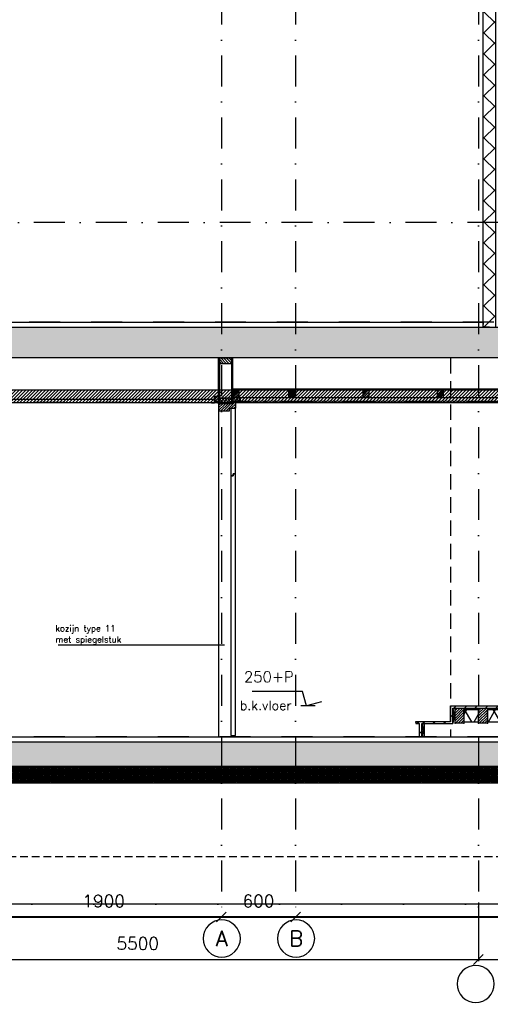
# Model space of a CAD drawing. Extents: x 151406 to 360561, y 44436 to 197234.
# Tile 12 of 57: x 160886 to 164686, y 90286 to 98238. Entities that reach past the tile are written whole.
import ezdxf
from ezdxf.enums import TextEntityAlignment as Align

# ---------------------------------------------------------------- set-up
doc = ezdxf.new("R2010")
doc.units = 0
doc.header["$LTSCALE"] = 20
doc.header["$MEASUREMENT"] = 0
doc.header["$PDSIZE"] = -1
for name, pattern in [('DASHDOT', [25, 12.5, -6.25, 0, -6.25]), ('DD1', [2.66667, 1.66667, -0.5, 0, -0.5]), ('HIDDEN', [9.375, 6.25, -3.125]), ('HIDDEN2', [4.6875, 3.125, -1.5625])]:
    doc.linetypes.add(name, pattern=pattern)
doc.layers.get('0').update_dxf_attribs({"linetype": 'CONTINUOUS'})
doc.layers.get('DEFPOINTS').update_dxf_attribs({"linetype": 'CONTINUOUS'})
for name, color, linetype in [('A--01A1_ACEER', 1, 'CONTINUOUS'), ('A--A21--_F-23-', 9, 'CONTINUOUS'), ('A--A22--_F123-', 9, 'CONTINUOUS'), ('A--A23--_F--3-', 9, 'CONTINUOUS'), ('A--A25--_F--3-', 9, 'CONTINUOUS'), ('A--A31--_F--3-', 9, 'CONTINUOUS'), ('A--A42--_F--3-', 9, 'CONTINUOUS'), ('A--A42--_F-23-', 9, 'CONTINUOUS'), ('A--L$7A3-_STRAMIEN', 3, 'CONTINUOUS'), ('A--L21--', 3, 'CONTINUOUS'), ('A--L21--_F--3-', 7, 'CONTINUOUS'), ('A--L21--_F-23-', 4, 'CONTINUOUS'), ('A--L21DC1_BUITENWAND', 1, 'HIDDEN'), ('A--L22--', 3, 'CONTINUOUS'), ('A--L22--_F--3-', 7, 'CONTINUOUS'), ('A--L23--', 7, 'CONTINUOUS'), ('A--L23--_F--3-', 7, 'CONTINUOUS'), ('A--L25--', 7, 'CONTINUOUS'), ('A--L25--_F-23-', 7, 'CONTINUOUS'), ('A--L28DC1_KONSTRUKTIES', 1, 'HIDDEN2'), ('A--L31--', 2, 'CONTINUOUS'), ('A--L31--_F--3-', 7, 'CONTINUOUS'), ('A--L31D1_BUITENKOZIJN', 1, 'CONTINUOUS'), ('A--L35-D2-_PLAFONDS', 2, 'CONTINUOUS'), ('A--L35-D4-_PLAFONDS', 4, 'CONTINUOUS'), ('A--L35D1_PLAFONDS', 1, 'CONTINUOUS'), ('A--L42--', 7, 'CONTINUOUS'), ('A--L42--_F--3-', 7, 'CONTINUOUS'), ('A--L42--_F-23-', 7, 'CONTINUOUS'), ('A--M$1A-_F123-', 1, 'CONTINUOUS'), ('A--M01A1_MAATVOERING', 1, 'CONTINUOUS'), ('A--M01B1_HOOGTE_MAATV', 1, 'CONTINUOUS'), ('A--T$7A-_STRAMIEN', 2, 'CONTINUOUS'), ('A--T01A-25_TEKST', 2, 'CONTINUOUS'), ('A--T01B2_HOOGTE_MAATV', 2, 'CONTINUOUS'), ('A--T01B3_HOOGTE_MAATV', 3, 'CONTINUOUS'), ('STRAMIEN', 8, 'DD1'), ('X--LR---_CP', 7, 'CONTINUOUS')]:
    doc.layers.add(name, color=color, linetype=linetype)
doc.styles.add('ALFA-0_25', font='ROMANS')
doc.styles.add('HIEMSTRA', font='romans.shx')
doc.styles.add('HOOGTEXT', font='ROMANS.shx', dxfattribs={"height": 2.5})
doc.dimstyles.get("Standard").update_dxf_attribs({"dimscale": 40, "dimtxt": 2.5, "dimasz": 2, "dimexe": 0.3, "dimexo": 0.3, "dimgap": 2, "dimtad": 1, "dimdec": 0, "dimzin": 0, "dimdsep": 46, "dimtxsty": 'HIEMSTRA', "dimblk1": 'OBLIQUE', "dimblk2": 'OBLIQUE', "dimsah": 1, "dimcen": 0.09, "dimdle": 0.3, "dimclrd": 1, "dimclre": 1, "dimclrt": 3, "dimadec": 0, "dimazin": 0, "dimtfac": 1, "dimtdec": 4, "dimtix": 1, "dimtmove": 2, "dimatfit": 3, "dimldrblk": 'OBLIQUE', "dimfxl": 0, "dimtvp": 625, "dimtolj": 1, "dimtzin": 0, "dimarcsym": 0})
pattern_1 = [(45, (0, 0), (-10.6066, 10.6066), [])]
pattern_2 = [(60, (0, -50), (-86.603, 50), []), (120, (0, -50), (-86.603, -50), [])]

# ---------------------------------------------------------------- blocks, each defined once
blk = doc.blocks.new('_OBLIQUE')
at = {"color": 0, "linetype": 'ByBlock'}
blk.add_line((-0.5, -0.5), (0.5, 0.5), dxfattribs=at)
blk = doc.blocks.new('*D55')
at = {"layer": 'A--M$1A-_F123-', "color": 1, "lineweight": -2}
for p, q in [((159089.3, 91109.5), (159089.3, 90635.6)), ((164589.3, 91109.5), (164589.3, 90635.6)), ((159077.3, 90647.6), (164601.3, 90647.6))]:
    blk.add_line(p, q, dxfattribs=at)
at = {"layer": 'DEFPOINTS', "color": 0}
for p in [(159089.3, 91121.5), (164589.3, 91121.5), (164589.3, 90647.6)]:
    blk.add_point(p, dxfattribs=at)
at = {"layer": 'A--M$1A-_F123-', "color": 1, "lineweight": -2, "xscale": 80, "yscale": 80, "zscale": 80, "rotation": 180}
blk.add_blockref('_OBLIQUE', (159089.3, 90647.6), dxfattribs=at)
at = {"layer": 'A--M$1A-_F123-', "color": 1, "lineweight": -2, "xscale": 80, "yscale": 80, "zscale": 80}
blk.add_blockref('_OBLIQUE', (164589.3, 90647.6), dxfattribs=at)
at = {"layer": 'A--M$1A-_F123-', "color": 3, "insert": (161839.3, 90777.6), "char_height": 100, "attachment_point": 5, "style": 'HIEMSTRA'}
blk.add_mtext('\\A1;5500', dxfattribs=at)
blk = doc.blocks.new('*D56')
at = {"layer": 'A--M$1A-_F123-', "color": 1, "lineweight": -2}
for p, q in [((164589.3, 91109.5), (164589.3, 90635.6)), ((165689.3, 91109.5), (165689.3, 90635.6)), ((164577.3, 90647.6), (165701.3, 90647.6))]:
    blk.add_line(p, q, dxfattribs=at)
at = {"layer": 'DEFPOINTS', "color": 0}
for p in [(164589.3, 91121.5), (165689.3, 91121.5), (165689.3, 90647.6)]:
    blk.add_point(p, dxfattribs=at)
at = {"layer": 'A--M$1A-_F123-', "color": 1, "lineweight": -2, "xscale": 80, "yscale": 80, "zscale": 80, "rotation": 180}
blk.add_blockref('_OBLIQUE', (164589.3, 90647.6), dxfattribs=at)
at = {"layer": 'A--M$1A-_F123-', "color": 1, "lineweight": -2, "xscale": 80, "yscale": 80, "zscale": 80}
blk.add_blockref('_OBLIQUE', (165689.3, 90647.6), dxfattribs=at)
at = {"layer": 'A--M$1A-_F123-', "color": 3, "insert": (165139.3, 90777.6), "char_height": 100, "attachment_point": 5, "style": 'HIEMSTRA'}
blk.add_mtext('\\A1;1100', dxfattribs=at)
blk = doc.blocks.new('*D58')
at = {"layer": 'A--M$1A-_F123-', "color": 1, "lineweight": -2}
blk.add_line((160602.3, 90990.8), (162526.3, 90990.8), dxfattribs=at)
at = {"layer": 'DEFPOINTS', "color": 0}
for p in [(160614.3, 90990.8), (162514.3, 90990.8), (162514.3, 90990.8)]:
    blk.add_point(p, dxfattribs=at)
at = {"layer": 'A--M$1A-_F123-', "color": 1, "lineweight": -2, "xscale": 80, "yscale": 80, "zscale": 80, "rotation": 180}
blk.add_blockref('_OBLIQUE', (160614.3, 90990.8), dxfattribs=at)
at = {"layer": 'A--M$1A-_F123-', "color": 1, "lineweight": -2, "xscale": 80, "yscale": 80, "zscale": 80}
blk.add_blockref('_OBLIQUE', (162514.3, 90990.8), dxfattribs=at)
at = {"layer": 'A--M$1A-_F123-', "color": 3, "insert": (161564.3, 91120.8), "char_height": 100, "attachment_point": 5, "style": 'HIEMSTRA'}
blk.add_mtext('\\A1;1900', dxfattribs=at)
blk = doc.blocks.new('*D59')
at = {"layer": 'A--M$1A-_F123-', "color": 1, "lineweight": -2}
blk.add_line((162502.3, 90990.8), (163126.3, 90990.8), dxfattribs=at)
at = {"layer": 'DEFPOINTS', "color": 0}
for p in [(162514.3, 90990.8), (163114.3, 90990.8), (163114.3, 90990.8)]:
    blk.add_point(p, dxfattribs=at)
at = {"layer": 'A--M$1A-_F123-', "color": 1, "lineweight": -2, "xscale": 80, "yscale": 80, "zscale": 80, "rotation": 180}
blk.add_blockref('_OBLIQUE', (162514.3, 90990.8), dxfattribs=at)
at = {"layer": 'A--M$1A-_F123-', "color": 1, "lineweight": -2, "xscale": 80, "yscale": 80, "zscale": 80}
blk.add_blockref('_OBLIQUE', (163114.3, 90990.8), dxfattribs=at)
at = {"layer": 'A--M$1A-_F123-', "color": 3, "insert": (162814.3, 91120.8), "char_height": 100, "attachment_point": 5, "style": 'HIEMSTRA'}
blk.add_mtext('\\A1;600', dxfattribs=at)
blk = doc.blocks.new('*D60')
at = {"layer": 'A--M$1A-_F123-', "color": 1, "lineweight": -2}
blk.add_line((163102.3, 90990.8), (167137.3, 90990.8), dxfattribs=at)
at = {"layer": 'DEFPOINTS', "color": 0}
for p in [(163114.3, 90990.8), (167125.3, 90990.8), (167125.3, 90990.8)]:
    blk.add_point(p, dxfattribs=at)
at = {"layer": 'A--M$1A-_F123-', "color": 1, "lineweight": -2, "xscale": 80, "yscale": 80, "zscale": 80, "rotation": 180}
blk.add_blockref('_OBLIQUE', (163114.3, 90990.8), dxfattribs=at)
at = {"layer": 'A--M$1A-_F123-', "color": 1, "lineweight": -2, "xscale": 80, "yscale": 80, "zscale": 80}
blk.add_blockref('_OBLIQUE', (167125.3, 90990.8), dxfattribs=at)
at = {"layer": 'A--M$1A-_F123-', "color": 3, "insert": (165119.8, 91120.8), "char_height": 100, "attachment_point": 5, "style": 'HIEMSTRA'}
blk.add_mtext('\\A1;4011', dxfattribs=at)
blk = doc.blocks.new('*U1020')
at = {"layer": 'A--A22--_F123-', "linetype": 'Continuous'}
h = blk.add_hatch(dxfattribs=at)
h.set_pattern_fill('ALFAKRS', color=256, scale=120, style=0)
h.set_pattern_definition([(45, (-164679.26, -95755.9), (-84.85281, 84.85281), []), (135, (-164679.26, -95755.9), (-84.85281, -84.85281), [])])
h.paths.add_polyline_path([(0, 0), (-50, 0), (-50, 3250), (0, 3250), (50, 3250), (50, 0)])
at = {"layer": 'A--L22--_F--3-', "color": 3, "linetype": 'Continuous'}
for points in [[(0, 0), (-50, 0), (-50, 3250), (0, 3250)], [(0, 0), (50, 0), (50, 3250), (0, 3250)]]:
    blk.add_lwpolyline(points, dxfattribs=at)
blk = doc.blocks.new('HOOGTEP')
at = {"layer": 'A--M01A1_MAATVOERING'}
for p, q in [((0, 0), (0.62, 2.33)), ((0.62, 2.33), (8.79, 2.33)), ((-2.41, 0.65), (0, 0))]:
    blk.add_line(p, q, dxfattribs=at)
at = {"layer": 'A--M01B1_HOOGTE_MAATV'}
blk.add_line((-1.38, 0), (0.91, 0), dxfattribs=at)
at = {"layer": 'A--T01B2_HOOGTE_MAATV', "style": 'HOOGTEXT', "flags": 4}
blk.add_attdef('TEKST', (1.84, -0.67), '', height=1.5, dxfattribs=at)
at = {"layer": 'A--T01B3_HOOGTE_MAATV', "style": 'HOOGTEXT', "flags": 4}
blk.add_attdef('HOOGTE', (1.67, 3.82), '', height=1.75, dxfattribs=at)
blk = doc.blocks.new('*U1005')
at = {"layer": 'A--A42--_F-23-', "linetype": 'Continuous'}
h = blk.add_hatch(dxfattribs=at)
h.set_pattern_fill('ALFALINE', color=256, scale=60, style=0)
h.set_pattern_definition([(45, (-164373.265, -92686.9), (-42.426407, 42.426407), [])])
h.paths.add_polyline_path([(0, 0), (-9, 9), (2185.7, 9), (2185.7, 0), (2185.7, -9), (9, -9)])
at = {"layer": 'A--L42--_F--3-', "color": 3, "linetype": 'Continuous'}
for points in [[(-9, 9), (-9, 9), (2185.7, 9), (2185.7, 0)], [(9, -9), (9, -9), (2185.7, -9), (2185.7, 0)]]:
    blk.add_lwpolyline(points, dxfattribs=at)
blk = doc.blocks.new('Q020259-')
at = {"layer": 'A--A25--_F--3-'}
h = blk.add_hatch(dxfattribs=at)
h.set_pattern_fill('ALFALINE', color=256, scale=15, style=0, pattern_type=2)
h.set_pattern_definition(pattern_1)
h.paths.add_polyline_path([(0, 0), (0, 46), (28, 46), (28, 0)])
at = {"layer": 'A--L25--_F-23-', "color": 2, "linetype": 'Continuous'}
blk.add_lwpolyline([(0, 0), (0, 46), (28, 46), (28, 0)], close=True, dxfattribs=at)
at = {"layer": 'X--LR---_CP'}
for p in [(0, 0), (0, 0), (28, 0)]:
    blk.add_point(p, dxfattribs=at)
blk = doc.blocks.new('Q020297-')
at = {"layer": 'A--A25--_F--3-'}
h = blk.add_hatch(dxfattribs=at)
h.set_pattern_fill('ALFALINE', color=256, scale=15, style=0, pattern_type=2)
h.set_pattern_definition(pattern_1)
h.paths.add_polyline_path([(0, 0), (0, 121), (71, 121), (71, 0)])
at = {"layer": 'A--L25--_F-23-', "color": 2, "linetype": 'Continuous'}
blk.add_lwpolyline([(0, 0), (0, 121), (71, 121), (71, 0)], close=True, dxfattribs=at)
at = {"layer": 'X--LR---_CP'}
for p in [(0, 0), (0, 0), (71, 0)]:
    blk.add_point(p, dxfattribs=at)
blk = doc.blocks.new('*U998')
at = {"layer": 'A--A21--_F-23-', "linetype": 'Continuous'}
h = blk.add_hatch(dxfattribs=at)
h.set_pattern_fill('ALFAISO', color=256, scale=100, style=0)
h.set_pattern_definition(pattern_2)
h.paths.add_polyline_path([(0, 0), (0, 50), (118, 50), (118, 0), (118, -50), (0, -50)])
at = {"layer": 'A--L21--_F--3-', "color": 3, "linetype": 'Continuous'}
for points in [[(0, 0), (0, 50), (118, 50), (118, 0)], [(0, 0), (0, -50), (118, -50), (118, 0)]]:
    blk.add_lwpolyline(points, dxfattribs=at)
blk = doc.blocks.new('*U997')
at = {"layer": 'A--A21--_F-23-', "linetype": 'Continuous'}
h = blk.add_hatch(dxfattribs=at)
h.set_pattern_fill('ALFAISO', color=256, scale=100, style=0)
h.set_pattern_definition(pattern_2)
h.paths.add_polyline_path([(0, 0), (0, 50), (539, 50), (539, 0), (539, -50), (0, -50)])
at = {"layer": 'A--L21--_F--3-', "color": 3, "linetype": 'Continuous'}
for points in [[(0, 0), (0, 50), (539, 50), (539, 0)], [(0, 0), (0, -50), (539, -50), (539, 0)]]:
    blk.add_lwpolyline(points, dxfattribs=at)
blk = doc.blocks.new('*U994')
at = {"layer": 'A--L23--_F--3-', "color": 2, "linetype": 'Continuous'}
blk.add_lwpolyline([(0, 0), (0, 20), (8790, 20), (8790, 0)], dxfattribs=at)
blk = doc.blocks.new('*U992')
at = {"layer": 'A--L23--_F--3-', "color": 2, "linetype": 'Continuous'}
blk.add_lwpolyline([(0, 0), (0, 20), (5360, 20), (5360, 0)], dxfattribs=at)
blk = doc.blocks.new('*U973')
at = {"layer": 'A--A42--_F-23-', "linetype": 'Continuous'}
h = blk.add_hatch(dxfattribs=at)
h.set_pattern_fill('ALFALINE', color=256, scale=40, style=0)
h.set_pattern_definition([(45, (-162497.265, -95136.898), (-28.284271, 28.284271), [])])
h.paths.add_polyline_path([(0, 0), (-5, 0), (-5, 369), (0, 369), (5, 369), (5, 0)])
at = {"layer": 'A--L42--_F-23-', "color": 2, "linetype": 'Continuous'}
for points in [[(0, 0), (-5, 0), (-5, 369), (0, 369)], [(0, 0), (5, 0), (5, 369), (0, 369)]]:
    blk.add_lwpolyline(points, dxfattribs=at)
blk = doc.blocks.new('Q020283-')
at = {"layer": 'A--A25--_F--3-'}
h = blk.add_hatch(dxfattribs=at)
h.set_pattern_fill('ALFALINE', color=256, scale=15, style=0, pattern_type=2)
h.set_pattern_definition(pattern_1)
h.paths.add_polyline_path([(0, 0), (0, 96), (46, 96), (46, 0)])
at = {"layer": 'A--L25--_F-23-', "color": 2, "linetype": 'Continuous'}
blk.add_lwpolyline([(0, 0), (0, 96), (46, 96), (46, 0)], close=True, dxfattribs=at)
at = {"layer": 'X--LR---_CP'}
for p in [(0, 0), (0, 0), (46, 0)]:
    blk.add_point(p, dxfattribs=at)
blk = doc.blocks.new('*U972')
at = {"layer": 'A--A42--_F-23-', "linetype": 'Continuous'}
h = blk.add_hatch(dxfattribs=at)
h.set_pattern_fill('ALFALINE', color=256, scale=40, style=0)
h.set_pattern_definition([(45, (-162603.265, -95136.898), (-28.284271, 28.284271), [])])
h.paths.add_polyline_path([(0, 0), (-5, 0), (-5, 369), (0, 369), (5, 369), (5, 0)])
at = {"layer": 'A--L42--_F-23-', "color": 2, "linetype": 'Continuous'}
for points in [[(0, 0), (-5, 0), (-5, 369), (0, 369)], [(0, 0), (5, 0), (5, 369), (0, 369)]]:
    blk.add_lwpolyline(points, dxfattribs=at)
blk = doc.blocks.new('*U971')
at = {"layer": 'A--A42--_F-23-', "linetype": 'Continuous'}
h = blk.add_hatch(dxfattribs=at)
h.set_pattern_fill('ALFALINE', color=256, scale=60, style=0)
h.set_pattern_definition([(45, (-164373.265, -92561.9), (-42.426407, 42.426407), [])])
h.paths.add_polyline_path([(0, 0), (9, -9), (9, 116), (0, 125), (-9, 134), (-9, 9)])
at = {"layer": 'A--L42--_F--3-', "color": 3, "linetype": 'Continuous'}
for points in [[(-9, 9), (-9, 9), (-9, 134), (-9, 134)], [(9, -9), (9, -9), (9, 116), (9, 116)]]:
    blk.add_lwpolyline(points, dxfattribs=at)
blk = doc.blocks.new('*U970')
at = {"layer": 'A--A42--_F-23-', "linetype": 'Continuous'}
h = blk.add_hatch(dxfattribs=at)
h.set_pattern_fill('ALFALINE', color=256, scale=60, style=0)
h.set_pattern_definition([(45, (-164123.265, -92561.9), (-42.426407, 42.426407), [])])
h.paths.add_polyline_path([(0, 0), (0, 9), (241, 9), (250, 0), (259, -9), (9, -9)])
at = {"layer": 'A--L42--_F--3-', "color": 3, "linetype": 'Continuous'}
for points in [[(0, 9), (0, 9), (241, 9), (241, 9)], [(9, -9), (9, -9), (259, -9), (259, -9)]]:
    blk.add_lwpolyline(points, dxfattribs=at)
blk = doc.blocks.new('*U969')
at = {"layer": 'A--A42--_F-23-', "linetype": 'Continuous'}
h = blk.add_hatch(dxfattribs=at)
h.set_pattern_fill('ALFALINE', color=256, scale=60, style=0)
h.set_pattern_definition([(45, (-164123.265, -92445.9), (-42.426407, 42.426407), [])])
h.paths.add_polyline_path([(0, 0), (-9, 0), (-9, 107), (0, 116), (9, 107), (9, 0)])
at = {"layer": 'A--L42--_F--3-', "color": 3, "linetype": 'Continuous'}
for points in [[(0, 0), (-9, 0), (-9, 107), (-9, 107)], [(0, 0), (9, 0), (9, 107), (9, 107)]]:
    blk.add_lwpolyline(points, dxfattribs=at)
blk = doc.blocks.new('*U968')
at = {"layer": 'A--A42--_F-23-', "linetype": 'Continuous'}
h = blk.add_hatch(dxfattribs=at)
h.set_pattern_fill('ALFALINE', color=256, scale=60, style=0)
h.set_pattern_definition([(45, (-164084.265, -92561.9), (-42.426407, 42.426407), [])])
h.paths.add_polyline_path([(0, 0), (0, 9), (39, 9), (39, 0), (30, -9), (0, -9)])
at = {"layer": 'A--L42--_F--3-', "color": 3, "linetype": 'Continuous'}
for points in [[(0, 0), (0, 9), (39, 9), (39, 9)], [(0, 0), (0, -9), (30, -9), (30, -9)]]:
    blk.add_lwpolyline(points, dxfattribs=at)
blk = doc.blocks.new('*D462')
at = {"layer": 'A--M$1A-_F123-', "color": 1, "lineweight": -2}
blk.add_arc((166881.6, 95796.5), 293.9, 0, 82, dxfattribs=at)
at = {"layer": 'DEFPOINTS', "color": 0}
for p in [(166987.4, 96549.3), (167051.6, 96036.3), (151785.3, 95796.5), (185738.9, 95796.5), (166866.2, 95686.9)]:
    blk.add_point(p, dxfattribs=at)
at = {"layer": 'A--M$1A-_F123-', "color": 1, "lineweight": -2, "xscale": 40, "yscale": 40, "zscale": 40}
for p, rotation in [((166922.5, 96087.6), 172.0000039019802), ((167175.6, 95796.5), 270)]:
    blk.add_blockref('_OBLIQUE', p, dxfattribs=dict(at, rotation=rotation))
at = {"layer": 'A--M$1A-_F123-', "color": 2, "insert": (167174.2, 96045), "char_height": 50, "attachment_point": 5, "rotation": 310.33449, "style": 'HIEMSTRA'}
blk.add_mtext('\\A1;82.00°', dxfattribs=at)
blk = doc.blocks.new('*U898')
at = {"layer": 'A--A42--_F--3-', "linetype": 'Continuous'}
h = blk.add_hatch(dxfattribs=at)
h.set_pattern_fill('ALFALINE', color=256, scale=40, angle=45, style=0)
h.set_pattern_definition([(90, (-162608.263, -95152.425), (-40, 7e-15), [])])
h.paths.add_polyline_path([(0, 0), (0, 6.2), (4096.9, 6), (4096.9, -0.3), (4096.9, -6.5), (0, -6.2)])
at = {"layer": 'A--L42--_F--3-', "color": 3, "linetype": 'Continuous'}
for points in [[(0, 0), (0, 6.2), (4096.9, 6), (4096.9, -0.3)], [(0, 0), (0, 6.2), (4096.9, 6), (4096.9, -0.3)], [(0, 0), (0, 6.2), (4096.9, 6), (4096.9, -0.3)], [(0, 0), (0, -6.2), (4096.9, -6.5), (4096.9, -0.3)]]:
    blk.add_lwpolyline(points, dxfattribs=at)
blk = doc.blocks.new('Q020279-')
at = {"layer": 'A--A25--_F--3-'}
h = blk.add_hatch(dxfattribs=at)
h.set_pattern_fill('ALFALINE', color=256, scale=15, style=0, pattern_type=2)
h.set_pattern_definition(pattern_1)
h.paths.add_polyline_path([(0, 0), (0, 71), (46, 71), (46, 0)])
at = {"layer": 'A--L25--_F-23-', "color": 2, "linetype": 'Continuous'}
blk.add_lwpolyline([(0, 0), (0, 71), (46, 71), (46, 0)], close=True, dxfattribs=at)
at = {"layer": 'X--LR---_CP'}
for p in [(0, 0), (0, 0), (46, 0)]:
    blk.add_point(p, dxfattribs=at)

msp = doc.modelspace()

# ---------------------------------------------------------------- hatches: boundary and pattern name
at = {"layer": 'A--01A1_ACEER', "linetype": 'Continuous'}
h = msp.add_hatch(dxfattribs=at)
h.set_pattern_fill('ANSI31', color=256, scale=150, style=0)
h.set_pattern_definition([(45, (-1382.784, 200), (-13.2582521, 13.2582521), [])])
h.paths.add_polyline_path([(157446.481, 95145.898), (166691.843, 95145.898), (166691.843, 95245.898), (157446.481, 95245.898)])
at = {"layer": 'A--A23--_F--3-'}
h = msp.add_hatch(dxfattribs=at)
h.set_pattern_fill('ALFABET', color=256, scale=20, angle=1, style=0, pattern_type=2)
h.set_pattern_definition([(134, (239501.89, 1e-11), (86.32078, 83.359), []), (129, (239501.89, 1e-11), (-143.64922, -10.04493), [15, -165]), (184, (239501.9, 1e-11), (30.37155, 149.9312), [12, -132]), (78.5486, (239489.92, -0.84), (-113.27778, 139.88618), [12.74804, -140.22842]), (132.8158, (239502.59, 40), (-213.99344, -29.37358), [22.5, -247.5]), (82.3644, (239484.76, 37.55), (-183.50393, 198.05632), [19.12206, -210.3426]), (187.8158, (239502.6, 40), (-183.50378, 198.05647), [18, -198]), (158, (239482.42, 30.34), (-120.76856, -78.42802), [15, -165]), (213, (239482.42, 30.34), (-46.12453, 145.8572), [12, -132]), (107.5486, (239472.36, 23.81), (-166.89315, 67.42906), [12.74804, -140.22842]), (141.5, (239501.893, 1e-11), (-1.26964, 66.611074), [0, -130.4, 0, -134, 0, -132.5]), (171.5, (239501.89, 1e-11), (-51.229207, 79.788568), [0, -76.4, 0, -127.4, 0, -50.5]), (211.5, (239546.486, -0.78), (-106.826954, -2.64699), [0, -50, 0, -156, 0, -207]), (221.5, (239566.48, -1.13), (-116.270055, 22.05355), [0, -65, 0, -103.6, 0, -147]), (221.5, (239566.48, -1.13), (-116.270055, 22.05355), [0, -65, 0, -103.6, 0, -147])])
h.paths.add_polyline_path([(166779.265, 95505.898), (156964.212, 95505.898), (156964.265, 95755.898), (166779.265, 95755.898)])
h = msp.add_hatch(dxfattribs=at)
h.set_pattern_fill('ALFABET', color=256, scale=40, angle=1, style=0, pattern_type=2)
h.set_pattern_definition([(46, (4400, 1e-11), (-172.64155, 166.718), []), (51, (4400, 1e-11), (287.29845, -20.08986), [30, -330]), (356, (4400, 1e-11), (-60.7431, 299.8624), [24, -264]), (101.4514, (4423.94, -1.67), (226.55556, 279.77237), [25.49608, -280.45684]), (47.1842, (4398.6, 80), (427.9869, -58.74715), [45, -495]), (97.6356, (4434.27, 75.1), (367.0079, 396.11265), [38.2441, -420.6852]), (352.1842, (4398.6, 80), (367.0076, 396.1129), [36, -396]), (22, (4438.95, 60.7), (241.53712, -156.85604), [30, -330]), (327, (4438.95, 60.7), (92.24906, 291.7144), [24, -264]), (72.4514, (4459.07, 47.62), (333.7863, 134.8581), [25.49608, -280.45684]), (38.5, (4400, 1e-11), (2.53928, 133.22215), [0, -260.8, 0, -268, 0, -265]), (8.5, (4400, 1e-11), (102.45841, 159.57714), [0, -152.8, 0, -254.8, 0, -101]), (328.5, (4310.81, -1.56), (213.65391, -5.29398), [0, -100, 0, -312, 0, -414]), (318.5, (4270.82, -2.25), (232.54011, 44.1071), [0, -130, 0, -207.2, 0, -294]), (318.5, (4270.82, -2.25), (232.54011, 44.1071), [0, -130, 0, -207.2, 0, -294])])
h.paths.add_polyline_path([(165854.265, 92205.898), (157134.265, 92205.898), (157134.265, 92405.898), (165854.265, 92405.898)])
h = msp.add_hatch(dxfattribs=at)
h.set_pattern_fill('ALFAKRS', color=256, scale=10, style=0, pattern_type=2)
h.set_pattern_definition([(135, (237551.893, 1e-11), (7.0710678, 7.0710678), []), (45, (237551.893, 1e-11), (7.0710678, -7.0710678), [])])
h.paths.add_polyline_path([(160314.265, 92073.898), (165854.265, 92073.898), (165854.265, 92205.898), (157134.265, 92205.898), (157134.265, 92085.898), (157214.265, 92085.898), (157214.265, 92073.898)])
at = {"layer": 'A--A25--_F--3-'}
h = msp.add_hatch(dxfattribs=at)
h.set_pattern_fill('ALFALINE', color=256, scale=15, style=0)
h.set_pattern_definition([(45, (163368.712, 94398.589), (-10.6066, 10.6066), [])])
h.paths.add_polyline_path([(162608.265, 95186.398), (162608.265, 95257.398), (162654.265, 95257.398), (162654.265, 95186.398)])
h = msp.add_hatch(dxfattribs=at)
h.set_pattern_fill('ALFALINE', color=256, scale=15, angle=-90, style=0, pattern_type=2)
h.set_pattern_definition([(135, (167813.271, 95158.398), (-10.6066, -10.6066), [])])
h.paths.add_polyline_path([(162667.265, 95158.398), (162608.265, 95158.398), (162608.265, 95186.398), (162667.265, 95186.398)])
h = msp.add_hatch(dxfattribs=at)
h.set_pattern_fill('ALFALINE', color=256, scale=15, angle=-90, style=0, pattern_type=2)
h.set_pattern_definition([(135, (167813.271, 95158.398), (-10.6066, -10.6066), [])])
h.paths.add_polyline_path([(162667.265, 95158.398), (162608.265, 95158.398), (162608.265, 95186.398), (162667.265, 95186.398)])
h = msp.add_hatch(dxfattribs=at)
h.set_pattern_fill('ALFALINE', color=256, scale=15, style=0)
h.set_pattern_definition([(45, (163819.623, 94398.583), (-10.6066, 10.6066), [])])
h.paths.add_polyline_path([(163059.176, 95186.392), (163059.176, 95257.392), (163105.176, 95257.392), (163105.176, 95186.392)])
h = msp.add_hatch(dxfattribs=at)
h.set_pattern_fill('ALFALINE', color=256, scale=15, style=0)
h.set_pattern_definition([(45, (164419.623, 94398.583), (-10.6066, 10.6066), [])])
h.paths.add_polyline_path([(163659.176, 95186.392), (163659.176, 95257.392), (163705.176, 95257.392), (163705.176, 95186.392)])
h = msp.add_hatch(dxfattribs=at)
h.set_pattern_fill('ALFALINE', color=256, scale=15, style=0)
h.set_pattern_definition([(45, (165019.623, 94398.583), (-10.6066, 10.6066), [])])
h.paths.add_polyline_path([(164259.176, 95186.392), (164259.176, 95257.392), (164305.176, 95257.392), (164305.176, 95186.392)])
at = {"layer": 'A--A31--_F--3-'}
h = msp.add_hatch(dxfattribs=at)
h.set_pattern_fill('ALFALINE', color=256, scale=15, style=0, pattern_type=2)
h.set_pattern_definition([(45, (162492.265, 95145.898), (-10.6066, 10.6066), [])])
h.paths.add_polyline_path([(162629.145, 95099.898), (162631.265, 95102.018), (162631.265, 95136.898), (162631.265, 95145.898), (162611.265, 95145.898), (162601.265, 95145.898), (162601.265, 95136.898), (162522.265, 95136.898), (162513.308, 95136.898), (162492.265, 95136.898), (162492.265, 95095.898), (162492.265, 95079.898), (162493.265, 95078.898), (162579.265, 95078.898), (162580.265, 95079.898), (162580.265, 95087.898), (162580.265, 95099.198), (162580.965, 95099.898)])

# ---------------------------------------------------------------- linework, layer by layer
at = {"layer": 'A--01A1_ACEER'}
for p, q in [((162492.265, 95079.898), (162492.265, 92445.898)), ((164402.265, 92677.898), (164382.265, 92552.898)), ((164383.426, 92677.898), (164402.265, 92552.898)), ((164152.265, 92552.898), (164132.265, 92445.898)), ((164133.426, 92552.898), (164152.265, 92445.898)), ((164152.265, 92552.898), (164152.265, 92445.898))]:
    msp.add_line(p, q, dxfattribs=at)
for points in [[(162589.71, 94553.898), (162609.71, 94553.898), (162609.71, 94570.898), (162629.71, 94570.898), (162629.71, 95097.198), (162589.71, 95097.198), (162589.71, 94553.898), (162609.71, 94553.898)], [(162629.71, 94570.898), (162609.71, 94570.898), (162609.71, 94553.898), (162589.71, 94553.898), (162589.71, 92455.898), (162629.71, 92455.898), (162629.71, 94570.898), (162609.71, 94570.898)]]:
    msp.add_lwpolyline(points, close=True, dxfattribs=at)
at = {"layer": 'A--L$7A3-_STRAMIEN', "linetype": 'Continuous', "extrusion": (0, 0, -1)}
for centre in [(162517.746, 90817.39), (163117.746, 90817.39), (164567.746, 90450.712)]:
    msp.add_ellipse(centre, major_axis=(-106.066, 106.066), ratio=1, dxfattribs=at)
at = {"layer": 'A--L21--_F-23-', "linetype": 'Continuous'}
for points in [[(166778.799, 95505.898), (156963.747, 95505.898), (156963.799, 95755.898), (166778.799, 95755.898)], [(166779.265, 95505.898), (156964.212, 95505.898), (156964.265, 95755.898), (166779.265, 95755.898)], [(165854.265, 92205.898), (157134.265, 92205.898), (157134.265, 92405.898), (165854.265, 92405.898)]]:
    msp.add_lwpolyline(points, close=True, dxfattribs=at)
at = {"layer": 'A--L21DC1_BUITENWAND'}
msp.add_line((164364.265, 95505.898), (164364.265, 92445.898), dxfattribs=at)
at = {"layer": 'A--L23--'}
msp.add_lwpolyline([(160314.265, 92073.898), (165854.265, 92073.898), (165854.265, 92205.898), (157134.265, 92205.898), (157134.265, 92085.898), (157214.265, 92085.898), (157214.265, 92073.898)], close=True, dxfattribs=at)
at = {"layer": 'A--L25--_F-23-', "color": 2, "linetype": 'Continuous'}
msp.add_lwpolyline([(162667.265, 95158.398), (162608.265, 95158.398), (162608.265, 95186.398), (162667.265, 95186.398)], close=True, dxfattribs=at)
msp.add_lwpolyline([(162667.265, 95158.398), (162608.265, 95158.398), (162608.265, 95186.398), (162667.265, 95186.398)], close=True, dxfattribs=at)
at = {"layer": 'A--L28DC1_KONSTRUKTIES'}
for p, q in [((157214.265, 92085.898), (165852.255, 92085.898)), ((179046.265, 91475.898), (157439.265, 91475.898))]:
    msp.add_line(p, q, dxfattribs=at)
at = {"layer": 'A--L31--'}
msp.add_lwpolyline([(179046.265, 91095.898), (157214.088, 91095.898), (157214.088, 90995.898), (179046.265, 90995.898)], close=True, dxfattribs=at)
at = {"layer": 'A--L31--_F--3-', "color": 2, "linetype": 'Continuous'}
msp.add_lwpolyline([(162629.145, 95099.898), (162631.265, 95102.018), (162631.265, 95136.898), (162631.265, 95145.898), (162611.265, 95145.898), (162601.265, 95145.898), (162601.265, 95136.898), (162522.265, 95136.898), (162513.308, 95136.898), (162492.265, 95136.898), (162492.265, 95095.898), (162492.265, 95079.898), (162493.265, 95078.898), (162579.265, 95078.898), (162580.265, 95079.898), (162580.265, 95087.898), (162580.265, 95099.198), (162580.965, 95099.898)], close=True, dxfattribs=at)
at = {"layer": 'A--L31D1_BUITENKOZIJN'}
for p, q in [((162608.265, 95257.398), (166566.756, 95257.4)), ((162608.265, 95186.398), (166649.121, 95186.4))]:
    msp.add_line(p, q, dxfattribs=at)
at = {"layer": 'A--L35-D2-_PLAFONDS'}
msp.add_lwpolyline([(162457.043, 95170.898), (157446.481, 95170.898), (157446.481, 95145.898), (162457.043, 95145.898)], dxfattribs=at)
at = {"layer": 'A--L35-D4-_PLAFONDS'}
for p, q in [((162460.026, 95143.883), (162460.026, 95193.883)), ((162460.043, 95143.884), (162460.043, 95193.884)), ((162435.026, 95143.883), (162460.026, 95143.883)), ((162435.043, 95143.884), (162460.043, 95143.884))]:
    msp.add_line(p, q, dxfattribs=at)
at = {"layer": 'A--L35D1_PLAFONDS', "linetype": 'Continuous'}
msp.add_lwpolyline([(157446.481, 95145.898), (166691.843, 95145.898), (166691.843, 95245.898), (157446.481, 95245.898)], close=True, dxfattribs=at)
at = {"layer": 'A--T01A-25_TEKST'}
msp.add_line((161197.622, 93189.191), (162539.987, 93189.191), dxfattribs=at)
at = {"layer": 'STRAMIEN', "linetype": 'DASHDOT'}
for p, q in [((162514.265, 109950.716), (162514.265, 90967.39)), ((163114.265, 109950.716), (163114.265, 90967.39)), ((164589.265, 109950.716), (164589.265, 90604.885)), ((185755.38, 96598.898), (152098.725, 96598.898)), ((185717.798, 95795.898), (151764.265, 95795.898)), ((185755.38, 95145.898), (152098.725, 95145.898)), ((185755.38, 92445.898), (152098.725, 92445.898)), ((162898.298, 92081.57), (151764.012, 92081.57)), ((185864.606, 91095.898), (152270.673, 91095.898))]:
    msp.add_line(p, q, dxfattribs=at)
at = {"layer": 'X--LR---_CP'}
msp.add_point((162492.265, 95145.898), dxfattribs=at)
msp.add_point((162492.265, 95145.898), dxfattribs=at)
msp.add_point((162492.265, 95145.898), dxfattribs=at)

# ---------------------------------------------------------------- block references
at = {"color": 3}
ref = msp.add_blockref('HOOGTEP', (163201.426, 92695.898), dxfattribs=dict(at, xscale=-50, yscale=50, zscale=50))
ref.add_attrib('TEKST', 'b.k.vloer', (162663.01, 92662.343), dxfattribs={"layer": 'A--T01B2_HOOGTE_MAATV', "height": 75, "style": 'HOOGTEXT', "flags": 4})
ref.add_attrib('HOOGTE', '250+P', (162696.962, 92886.872), dxfattribs={"layer": 'A--T01B3_HOOGTE_MAATV', "height": 87.5, "style": 'HOOGTEXT', "flags": 4})
at = {"layer": 'A--L21--'}
for name, p in [('Q020279-', (162608.265, 95186.398)), ('Q020279-', (163059.176, 95186.392)), ('Q020279-', (163659.176, 95186.392)), ('Q020279-', (164259.176, 95186.392)), ('*U998', (164473.265, 92616.898)), ('*U997', (164662.216, 92616.898))]:
    msp.add_blockref(name, p, dxfattribs=at)
at = {"layer": 'A--L22--'}
msp.add_blockref('*U1020', (164679.265, 95755.898), dxfattribs=at)
at = {"layer": 'A--L23--'}
for name, p in [('*U992', (159269.265, 95775.898)), ('*U994', (157064.265, 92425.898))]:
    msp.add_blockref(name, p, dxfattribs=at)
at = {"layer": 'A--L25--', "rotation": 270}
for p in [(162502.265, 95505.898), (162502.265, 95182.898)]:
    msp.add_blockref('Q020283-', p, dxfattribs=at)
at = {"layer": 'A--L25--'}
for name, p in [('Q020259-', (162464.247, 95150.897)), ('Q020259-', (162464.265, 95150.898)), ('Q020297-', (164402.265, 92556.898)), ('Q020297-', (164591.216, 92556.898))]:
    msp.add_blockref(name, p, dxfattribs=at)
at = {"layer": 'A--L42--'}
for name, p in [('*U973', (162497.265, 95136.898)), ('*U972', (162603.265, 95136.898)), ('*U898', (162608.263, 95152.425)), ('*U1005', (164373.265, 92686.898)), ('*U971', (164373.265, 92561.898)), ('*U968', (164084.265, 92561.898)), ('*U969', (164123.265, 92445.898)), ('*U970', (164123.265, 92561.898))]:
    msp.add_blockref(name, p, dxfattribs=at)

# ---------------------------------------------------------------- texts
at = {"layer": 'A--T$7A-_STRAMIEN', "style": 'ALFA-0_25'}
for s, p in [('A', (162517.746, 90817.39)), ('B', (163117.746, 90817.39))]:
    msp.add_text(s, height=125, dxfattribs=at).set_placement(p, align=Align.MIDDLE_CENTER)
at = {"layer": 'A--T01A-25_TEKST', "style": 'HIEMSTRA'}
for s, p in [('kozijn type 11', (161174.403, 93296.976)), ('met spiegelstuk', (161174.403, 93207.761))]:
    msp.add_text(s, height=50, dxfattribs=at).set_placement(p)

# ---------------------------------------------------------------- dimensions: what is measured, and where the dimension line sits
at = {"layer": 'A--M$1A-_F123-'}
dim = msp.add_angular_dim_2l(base=(167051.621, 96036.334), line1=((185738.879, 95796.532), (151785.346, 95796.532)), line2=((166866.221, 95686.949), (166987.413, 96549.275)), dimstyle='Standard', override={"dimscale": 20, "dimexe": 0, "dimexo": 0, "dimdec": 2, "dimcen": 0, "dimdle": 0, "dimclrt": 2, "dimadec": 2, "dimtfac": 0.75, "dimtvp": 1.5}, dxfattribs=at)
dim.commit()
dim.dimension.update_dxf_attribs({"geometry": '*D462', "text_midpoint": (167174.21, 96044.968), "dimtype": 162})
for base, p1, p2, override, picture, middle in [((162514.265, 90990.784), (160614.265, 90990.784), (162514.265, 90990.784), {"dimscale": 40, "dimclrt": 3}, '*D58', (161564.265, 91120.784)), ((163114.265, 90990.784), (162514.265, 90990.784), (163114.265, 90990.784), {"dimscale": 40, "dimclrt": 3}, '*D59', (162814.265, 91120.784)), ((167125.265, 90990.784), (163114.265, 90990.784), (167125.265, 90990.784), {"dimscale": 40, "dimclrt": 3}, '*D60', (165119.765, 91120.784)), ((164589.265, 90647.58), (159089.265, 91121.542), (164589.265, 91121.542), {"dimscale": 40, "dimclrt": 3}, '*D55', (161839.265, 90777.58)), ((165689.265, 90647.58), (164589.265, 91121.542), (165689.265, 91121.542), {"dimscale": 40, "dimtxsty": 'HIEMSTRA', "dimclrt": 3}, '*D56', (165139.265, 90777.58))]:
    dim = msp.add_linear_dim(base=base, p1=p1, p2=p2, dimstyle='Standard', override=override, dxfattribs=at)
    dim.commit()
    dim.dimension.update_dxf_attribs({"geometry": picture, "text_midpoint": middle})

doc.saveas('drawing.dxf')
